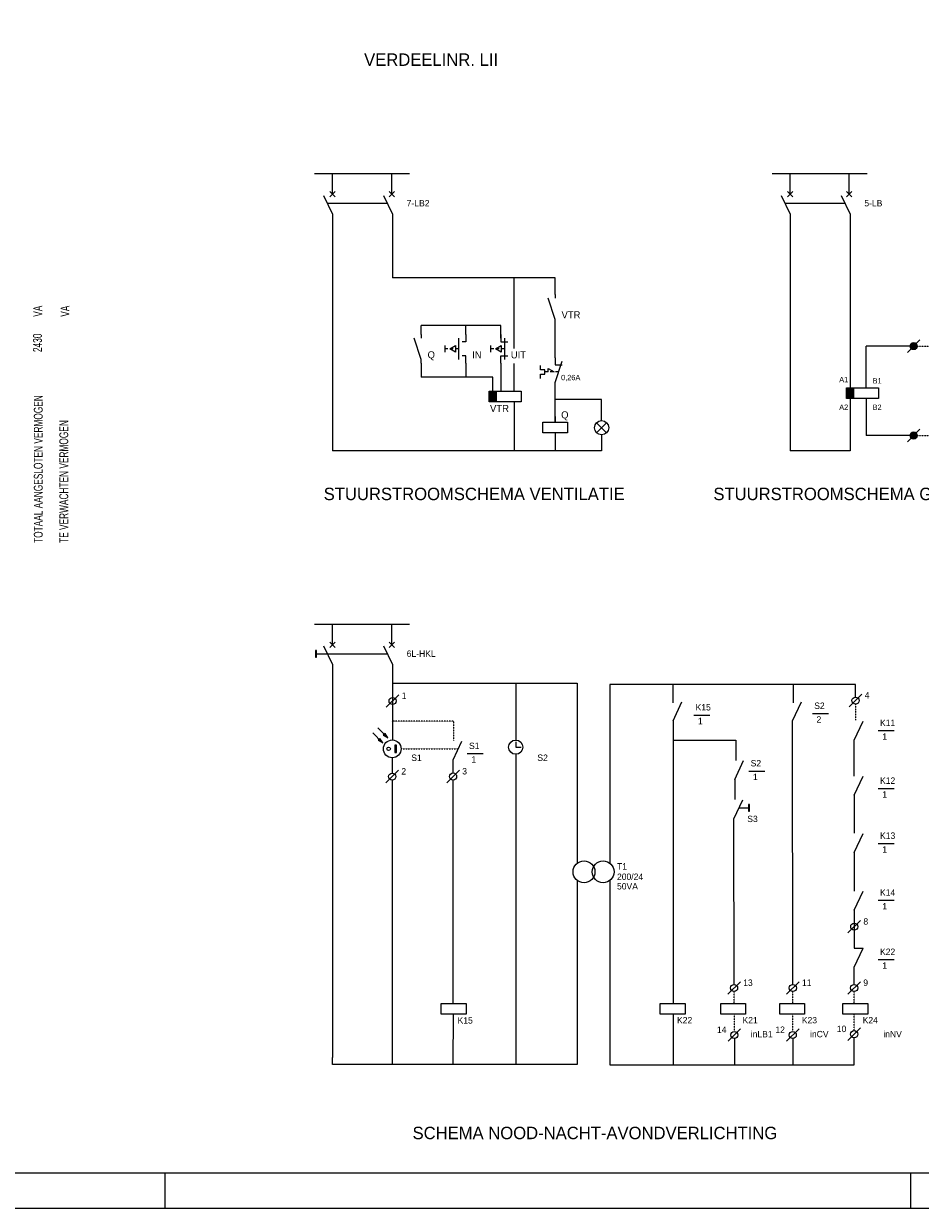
# Model space of a CAD drawing. Header units: millimetres. Extents: x -139194 to 127490, y -31463 to 78742.
# Tile 2 of 19: x -108279 to -83027, y -5358 to 28011. Entities that reach past the tile are written whole.
import ezdxf
from ezdxf.enums import TextEntityAlignment as Align

# ---------------------------------------------------------------- set-up
doc = ezdxf.new("R2010")
doc.units = ezdxf.units.MM
doc.linetypes.add('DGN2', pattern=[0.9512, 0.4756, -0.4756])
doc.layers.get('0').update_dxf_attribs({"linetype": 'CONTINUOUS'})
for name, color, linetype in [('1', 7, 'CONTINUOUS'), ('52', 7, 'CONTINUOUS'), ('53', 7, 'CONTINUOUS')]:
    doc.layers.add(name, color=color, linetype=linetype)
doc.styles.add('dgn001', font='dgn001.shx')
doc.styles.add('dgn003', font='dgn003.shx')

# ---------------------------------------------------------------- blocks, each defined once
blk = doc.blocks.new('EAD0')
at = {"layer": '53', "color": 2, "linetype": 'Continuous', "lineweight": 0, "true_color": 0xffff15}
for p, q in [((-0.35, 0.3), (0.35, 0.3)), ((-0.35, 0), (-0.35, 0.3)), ((0.35, 0), (-0.35, 0)), ((0.35, 0.3), (0.35, 0))]:
    blk.add_line(p, q, dxfattribs=at)
blk = doc.blocks.new('EAD012')
at = {"layer": '53', "color": 2, "linetype": 'Continuous', "lineweight": 0, "true_color": 0xffff15}
for p, q in [((-0.35, 0.3), (0.35, 0.3)), ((-0.35, 0), (-0.35, 0.3)), ((0.35, 0), (-0.35, 0)), ((0.35, 0.3), (0.35, 0))]:
    blk.add_line(p, q, dxfattribs=at)
blk = doc.blocks.new('EAD013')
at = {"layer": '53', "color": 2, "linetype": 'Continuous', "lineweight": 0, "true_color": 0xffff15}
for p, q in [((-0.35, 0.3), (0.35, 0.3)), ((-0.35, 0), (-0.35, 0.3)), ((0.35, 0), (-0.35, 0)), ((0.35, 0.3), (0.35, 0))]:
    blk.add_line(p, q, dxfattribs=at)
blk = doc.blocks.new('EAD014')
at = {"layer": '53', "color": 2, "linetype": 'Continuous', "lineweight": 0, "true_color": 0xffff15}
for p, q in [((-0.35, 0.3), (0.35, 0.3)), ((-0.35, 0), (-0.35, 0.3)), ((0.35, 0), (-0.35, 0)), ((0.35, 0.3), (0.35, 0))]:
    blk.add_line(p, q, dxfattribs=at)
blk = doc.blocks.new('EC0')
at = {"layer": '53', "color": 2, "linetype": 'Continuous', "lineweight": 0, "true_color": 0xffff21}
blk.add_circle((0, 0), 0.308, dxfattribs=at)
blk = doc.blocks.new('EC01')
at = {"layer": '53', "color": 2, "linetype": 'Continuous', "lineweight": 0, "true_color": 0xffff21}
blk.add_circle((0, 0), 0.308, dxfattribs=at)
blk = doc.blocks.new('EAD019')
at = {"layer": '53', "color": 2, "linetype": 'Continuous', "lineweight": 0, "true_color": 0xffff15}
for p, q in [((-0.35, 0.3), (0.35, 0.3)), ((-0.35, 0), (-0.35, 0.3)), ((0.35, 0), (-0.35, 0)), ((0.35, 0.3), (0.35, 0))]:
    blk.add_line(p, q, dxfattribs=at)
blk = doc.blocks.new('EAE37')
at = {"layer": '53', "color": 2, "linetype": 'Continuous', "lineweight": 0, "true_color": 0xffff21}
blk.add_line((0.177, 0.177), (-0.177, -0.177), dxfattribs=at)
blk.add_circle((0, 0), 0.1, dxfattribs=at)
at = {"layer": '53', "color": 7, "linetype": 'Continuous', "lineweight": 0, "style": 'dgn001'}
blk.add_text('9 ', height=0.18, dxfattribs=at).set_placement((0.257, 0.059))
blk = doc.blocks.new('EAE38')
at = {"layer": '53', "color": 2, "linetype": 'Continuous', "lineweight": 0, "true_color": 0xffff21}
blk.add_line((0.177, 0.177), (-0.177, -0.177), dxfattribs=at)
blk.add_circle((0, 0), 0.1, dxfattribs=at)
at = {"layer": '53', "color": 7, "linetype": 'Continuous', "lineweight": 0, "style": 'dgn001'}
blk.add_text('11', height=0.18, dxfattribs=at).set_placement((0.257, 0.059))
blk = doc.blocks.new('EAE39')
at = {"layer": '53', "color": 2, "linetype": 'Continuous', "lineweight": 0, "true_color": 0xffff21}
blk.add_line((0.177, 0.177), (-0.177, -0.177), dxfattribs=at)
blk.add_circle((0, 0), 0.1, dxfattribs=at)
at = {"layer": '53', "color": 7, "linetype": 'Continuous', "lineweight": 0, "style": 'dgn001'}
blk.add_text('13', height=0.18, dxfattribs=at).set_placement((0.257, 0.059))
blk = doc.blocks.new('EAE310')
at = {"layer": '53', "color": 2, "linetype": 'Continuous', "lineweight": 0, "true_color": 0xffff21}
blk.add_line((0.177, 0.177), (-0.177, -0.177), dxfattribs=at)
blk.add_circle((0, 0), 0.1, dxfattribs=at)
at = {"layer": '53', "color": 7, "linetype": 'Continuous', "lineweight": 0, "style": 'dgn001'}
blk.add_text('14', height=0.18, dxfattribs=at).set_placement((-0.489, 0.059))
blk = doc.blocks.new('EAE311')
at = {"layer": '53', "color": 2, "linetype": 'Continuous', "lineweight": 0, "true_color": 0xffff21}
blk.add_line((0.177, 0.177), (-0.177, -0.177), dxfattribs=at)
blk.add_circle((0, 0), 0.1, dxfattribs=at)
at = {"layer": '53', "color": 7, "linetype": 'Continuous', "lineweight": 0, "style": 'dgn001'}
blk.add_text('12', height=0.18, dxfattribs=at).set_placement((-0.489, 0.059))
blk = doc.blocks.new('EAE312')
at = {"layer": '53', "color": 2, "linetype": 'Continuous', "lineweight": 0, "true_color": 0xffff21}
blk.add_line((0.177, 0.177), (-0.177, -0.177), dxfattribs=at)
blk.add_circle((0, 0), 0.1, dxfattribs=at)
at = {"layer": '53', "color": 7, "linetype": 'Continuous', "lineweight": 0, "style": 'dgn001'}
blk.add_text('10', height=0.18, dxfattribs=at).set_placement((-0.489, 0.059))
blk = doc.blocks.new('EAE313')
at = {"layer": '53', "color": 2, "linetype": 'Continuous', "lineweight": 0, "true_color": 0xffff21}
blk.add_line((0.177, 0.177), (-0.177, -0.177), dxfattribs=at)
blk.add_circle((0, 0), 0.1, dxfattribs=at)
at = {"layer": '53', "color": 7, "linetype": 'Continuous', "lineweight": 0, "style": 'dgn001'}
blk.add_text('1 ', height=0.18, dxfattribs=at).set_placement((0.257, 0.059))
blk = doc.blocks.new('EAE314')
at = {"layer": '53', "color": 2, "linetype": 'Continuous', "lineweight": 0, "true_color": 0xffff21}
blk.add_line((0.177, 0.177), (-0.177, -0.177), dxfattribs=at)
blk.add_circle((0, 0), 0.1, dxfattribs=at)
at = {"layer": '53', "color": 7, "linetype": 'Continuous', "lineweight": 0, "style": 'dgn001'}
blk.add_text('3 ', height=0.18, dxfattribs=at).set_placement((0.257, 0.059))
blk = doc.blocks.new('EAE315')
at = {"layer": '53', "color": 2, "linetype": 'Continuous', "lineweight": 0, "true_color": 0xffff21}
blk.add_line((0.177, 0.177), (-0.177, -0.177), dxfattribs=at)
blk.add_circle((0, 0), 0.1, dxfattribs=at)
at = {"layer": '53', "color": 7, "linetype": 'Continuous', "lineweight": 0, "style": 'dgn001'}
blk.add_text('4 ', height=0.18, dxfattribs=at).set_placement((0.257, 0.059))
blk = doc.blocks.new('EAE316')
at = {"layer": '53', "color": 2, "linetype": 'Continuous', "lineweight": 0, "true_color": 0xffff21}
blk.add_line((0.177, 0.177), (-0.177, -0.177), dxfattribs=at)
blk.add_circle((0, 0), 0.1, dxfattribs=at)
at = {"layer": '53', "color": 7, "linetype": 'Continuous', "lineweight": 0, "style": 'dgn001'}
blk.add_text('8 ', height=0.18, dxfattribs=at).set_placement((0.257, 0.059))
blk = doc.blocks.new('EAE320')
at = {"layer": '53', "color": 2, "linetype": 'Continuous', "lineweight": 0, "true_color": 0xffff21}
blk.add_line((0.177, 0.177), (-0.177, -0.177), dxfattribs=at)
blk.add_circle((0, 0), 0.1, dxfattribs=at)
at = {"layer": '53', "color": 7, "linetype": 'Continuous', "lineweight": 0, "style": 'dgn001'}
blk.add_text('2 ', height=0.18, dxfattribs=at).set_placement((0.257, 0.059))
blk = doc.blocks.new('EH1')
at = {"layer": '53'}
for points in [[(-0.203, 0.435), (-0.253, 0.384), (-0.126, 0.308)], [(-0.344, 0.294), (-0.395, 0.243), (-0.268, 0.167)], [(0.125, -0.1), (0.125, 0.1), (0.075, 0.1), (0.075, -0.1)]]:
    blk.add_hatch(color=2, dxfattribs=at).paths.add_polyline_path(points)
at = {"layer": '53', "color": 2, "linetype": 'Continuous', "lineweight": 0, "true_color": 0xffff15}
for p, q in [((-0.279, 0.179), (-0.55, 0.45)), ((-0.137, 0.32), (-0.409, 0.591))]:
    blk.add_line(p, q, dxfattribs=at)
at = {"layer": '53', "color": 2, "linetype": 'Continuous', "lineweight": 0, "flags": 128}
for points in [[(-0.203, 0.435), (-0.253, 0.384), (-0.126, 0.308), (-0.126, 0.308), (-0.203, 0.435)], [(-0.344, 0.294), (-0.395, 0.243), (-0.268, 0.167), (-0.268, 0.167), (-0.344, 0.294)], [(0.125, -0.1), (0.125, 0.1), (0.075, 0.1), (0.075, -0.1), (0.125, -0.1)]]:
    blk.add_lwpolyline(points, dxfattribs=at)
at = {"layer": '53', "color": 2, "linetype": 'Continuous', "lineweight": 0, "true_color": 0xffff15}
for centre, radius in [((0, 0), 0.25), ((-0.1, 0), 0.05)]:
    blk.add_circle(centre, radius, dxfattribs=at)
blk = doc.blocks.new('EY31')
at = {"layer": '53', "color": 7, "linetype": 'Continuous', "lineweight": 0}
for p, q in [((0, 0.154), (0, 0)), ((0, 0), (0.154, 0))]:
    blk.add_line(p, q, dxfattribs=at)
at = {"layer": '53', "color": 2, "linetype": 'Continuous', "lineweight": 0, "true_color": 0xffff21}
blk.add_circle((0, 0), 0.2, dxfattribs=at)
blk = doc.blocks.new('A0')
at = {"layer": '1', "color": 1, "linetype": 'Continuous', "lineweight": 0}
for p, q in [((34.9, 0), (34.9, 1)), ((55.9, 0), (55.9, 1))]:
    blk.add_line(p, q, dxfattribs=at)
at = {"layer": '1', "color": 7, "linetype": 'Continuous', "lineweight": 0}
blk.add_line((9.172, 0), (118.9, 0), dxfattribs=at)
at = {"layer": '1', "color": 3, "linetype": 'Continuous', "lineweight": 0, "flags": 128}
blk.add_lwpolyline([(9.172, 1), (117.9, 1), (117.9, 83.1), (9.172, 83.1)], dxfattribs=at)
blk = doc.blocks.new('ER810')
at = {"layer": '52', "color": 7, "linetype": 'Continuous', "lineweight": 0, "style": 'dgn001', "width": 0.699995}
for s, p in [('VA', (-0.372998, 6.371)), ('VA', (0.394002, 6.371)), ('2430  ', (-0.382998, 5.377)), ('TOTAAL AANGESLOTEN VERMOGEN', (-0.358998, 0)), ('TE VERWACHTEN VERMOGEN', (0.359002, 0))]:
    blk.add_text(s, height=0.249996, rotation=90, dxfattribs=at).set_placement(p, align=Align.MIDDLE_LEFT)
blk = doc.blocks.new('EAD3')
at = {"layer": '53'}
blk.add_hatch(color=2, dxfattribs=at).paths.add_polyline_path([(-0.35, 0), (-0.55, 0), (-0.55, 0.3), (-0.35, 0.3)])
at = {"layer": '53', "color": 2, "linetype": 'Continuous', "lineweight": 0, "true_color": 0xffff15}
for p, q in [((-0.35, 0.3), (0.35, 0.3)), ((0.35, 0), (-0.35, 0)), ((0.35, 0.3), (0.35, 0))]:
    blk.add_line(p, q, dxfattribs=at)
at = {"layer": '53', "color": 2, "linetype": 'Continuous', "lineweight": 0, "flags": 128}
blk.add_lwpolyline([(-0.35, 0), (-0.55, 0), (-0.55, 0.3), (-0.35, 0.3), (-0.35, 0)], dxfattribs=at)
blk = doc.blocks.new('SS04')
at = {"layer": '53', "color": 2, "linetype": 'Continuous', "lineweight": 0}
blk.add_line((-0.2, -0.1), (-0.2, -0.7), dxfattribs=at)
at = {"layer": '53', "color": 2, "linetype": 'Continuous', "lineweight": 0, "flags": 128}
for points in [[(0, 0), (0, -0.2), (-0.1, -0.2)], [(0, -0.8), (0, -0.6), (-0.1, -0.6)]]:
    blk.add_lwpolyline(points, dxfattribs=at)
at = {"layer": '53', "color": 254, "linetype": 'Continuous', "lineweight": 0, "style": 'dgn001'}
blk.add_text('IN ', height=0.199, dxfattribs=at).set_placement((0.181, -0.668))
blk = doc.blocks.new('SS05')
at = {"layer": '53', "color": 2, "linetype": 'Continuous', "lineweight": 0}
blk.add_line((0.1, -0.1), (0.1, -0.7), dxfattribs=at)
at = {"layer": '53', "color": 2, "linetype": 'Continuous', "lineweight": 0, "flags": 128}
for points in [[(0, 0), (0, -0.2), (0.2, -0.2)], [(0, -0.8), (0, -0.6), (0.2, -0.6)]]:
    blk.add_lwpolyline(points, dxfattribs=at)
at = {"layer": '53', "color": 254, "linetype": 'Continuous', "lineweight": 0, "style": 'dgn001'}
blk.add_text('UIT', height=0.199, dxfattribs=at).set_placement((0.281, -0.668))
blk = doc.blocks.new('SS02')
at = {"layer": '53', "color": 2, "linetype": 'Continuous', "lineweight": 0}
for p, q in [((0, 0), (0, -0.1)), ((0, -0.7), (-0.2, -0.1)), ((0, -0.8), (0, -0.7))]:
    blk.add_line(p, q, dxfattribs=at)
at = {"layer": '53', "color": 254, "linetype": 'Continuous', "lineweight": 0, "style": 'dgn001'}
blk.add_text('Q  ', height=0.199, dxfattribs=at).set_placement((0.181, -0.668))
blk = doc.blocks.new('EAB15')
at = {"layer": '53', "color": 2, "linetype": 'Continuous', "lineweight": 0}
blk.add_line((-0.39, 0.09), (-0.39, -0.09), dxfattribs=at)
at = {"layer": '53', "color": 254, "linetype": 'Continuous', "lineweight": 0}
for p, q in [((-0.3, 0), (-0.39, 0)), ((-0.25, 0.002), (-0.09, 0.09)), ((-0.09, -0.09), (-0.25, 0.002)), ((-0.15, 0), (-0.24, 0)), ((-0.09, 0.09), (-0.09, -0.09)), ((0, 0), (-0.09, 0))]:
    blk.add_line(p, q, dxfattribs=at)
blk = doc.blocks.new('EAB16')
at = {"layer": '53', "color": 2, "linetype": 'Continuous', "lineweight": 0}
blk.add_line((-0.39, 0.09), (-0.39, -0.09), dxfattribs=at)
at = {"layer": '53', "color": 254, "linetype": 'Continuous', "lineweight": 0}
for p, q in [((-0.3, 0), (-0.39, 0)), ((-0.25, 0.002), (-0.09, 0.09)), ((-0.09, -0.09), (-0.25, 0.002)), ((-0.15, 0), (-0.24, 0)), ((-0.09, 0.09), (-0.09, -0.09)), ((0, 0), (-0.09, 0))]:
    blk.add_line(p, q, dxfattribs=at)
blk = doc.blocks.new('SS021')
at = {"layer": '53', "color": 2, "linetype": 'Continuous', "lineweight": 0}
for p, q in [((0, 0), (0, -0.1)), ((0, -0.7), (-0.2, -0.1)), ((0, -0.8), (0, -0.7))]:
    blk.add_line(p, q, dxfattribs=at)
at = {"layer": '53', "color": 254, "linetype": 'Continuous', "lineweight": 0, "style": 'dgn001'}
blk.add_text('VTR', height=0.199, dxfattribs=at).set_placement((0.181, -0.668))
blk = doc.blocks.new('SS01')
at = {"layer": '53', "color": 2, "linetype": 'Continuous', "lineweight": 0}
for p, q in [((0, 0), (0, -0.2)), ((0, -0.7), (0.2, -0.1)), ((0, -0.2), (0.2, -0.2)), ((0, -0.8), (0, -0.7))]:
    blk.add_line(p, q, dxfattribs=at)
blk = doc.blocks.new('EAC3')
at = {"layer": '53', "color": 254, "linetype": 'Continuous', "lineweight": 0}
for p, q in [((-0.51, 0.06), (-0.51, 0.18)), ((-0.39, 0.06), (-0.51, 0.06)), ((-0.39, -0.06), (-0.39, 0.06)), ((-0.3, 0), (-0.39, 0)), ((-0.3, 0), (-0.3, 0.1)), ((-0.3, 0.1), (-0.127, 0)), ((-0.15, 0), (-0.24, 0)), ((0, 0), (-0.09, 0)), ((-0.51, -0.06), (-0.39, -0.06)), ((-0.51, -0.18), (-0.51, -0.06))]:
    blk.add_line(p, q, dxfattribs=at)
blk = doc.blocks.new('EAD029')
at = {"layer": '53', "color": 2, "linetype": 'Continuous', "lineweight": 0, "true_color": 0xffff15}
for p, q in [((-0.35, 0.3), (0.35, 0.3)), ((-0.35, 0), (-0.35, 0.3)), ((0.35, 0), (-0.35, 0)), ((0.35, 0.3), (0.35, 0))]:
    blk.add_line(p, q, dxfattribs=at)
blk = doc.blocks.new('SS06')
at = {"layer": '53', "color": 2, "linetype": 'Continuous', "lineweight": 0, "true_color": 0xffff15}
for p, q in [((-0.141, -0.141), (0.141, 0.141)), ((-0.141, 0.141), (0.141, -0.141))]:
    blk.add_line(p, q, dxfattribs=at)
blk.add_circle((0.00007, 0.00007), 0.2, dxfattribs=at)
blk = doc.blocks.new('EAD31')
at = {"layer": '53'}
blk.add_hatch(color=2, dxfattribs=at).paths.add_polyline_path([(-0.35, 0), (-0.55, 0), (-0.55, 0.3), (-0.35, 0.3)])
at = {"layer": '53', "color": 2, "linetype": 'Continuous', "lineweight": 0, "true_color": 0xffff15}
for p, q in [((-0.35, 0.3), (0.35, 0.3)), ((0.35, 0), (-0.35, 0)), ((0.35, 0.3), (0.35, 0))]:
    blk.add_line(p, q, dxfattribs=at)
at = {"layer": '53', "color": 2, "linetype": 'Continuous', "lineweight": 0, "flags": 128}
blk.add_lwpolyline([(-0.35, 0), (-0.55, 0), (-0.55, 0.3), (-0.35, 0.3), (-0.35, 0)], dxfattribs=at)
blk = doc.blocks.new('EAE2')
at = {"layer": '53', "true_color": 0xffff21}
h = blk.add_hatch(color=2, dxfattribs=at)
edge = h.paths.add_edge_path()
edge.add_arc((0, 0), 0.1, 0, 360)
at = {"layer": '53', "color": 2, "linetype": 'Continuous', "lineweight": 0, "true_color": 0xffff21}
blk.add_line((0.177, 0.177), (-0.177, -0.177), dxfattribs=at)
blk.add_circle((0, 0), 0.1, dxfattribs=at)
blk = doc.blocks.new('EAE21')
at = {"layer": '53', "true_color": 0xffff21}
h = blk.add_hatch(color=2, dxfattribs=at)
edge = h.paths.add_edge_path()
edge.add_arc((0, 0), 0.1, 0, 360)
at = {"layer": '53', "color": 2, "linetype": 'Continuous', "lineweight": 0, "true_color": 0xffff21}
blk.add_line((0.177, 0.177), (-0.177, -0.177), dxfattribs=at)
blk.add_circle((0, 0), 0.1, dxfattribs=at)

msp = doc.modelspace()

# ---------------------------------------------------------------- hatches: boundary and pattern name
at = {"layer": '53'}
for points in [[(-100028, 10358), (-100065, 10358), (-100065, 10170), (-100028, 10170)], [(-87833, 6016), (-87870, 6016), (-87870, 5828), (-87833, 5828)]]:
    msp.add_hatch(color=2, dxfattribs=at).paths.add_polyline_path(points)

# ---------------------------------------------------------------- linework, layer by layer
at = {"layer": '53', "color": 2, "linetype": 'Continuous', "lineweight": 0}
for p, q in [((-99584, 23205), (-99584, 23789)), ((-97915, 23205), (-97915, 23789)), ((-86696, 23205), (-86696, 23789)), ((-85027, 23205), (-85027, 23789)), ((-99584, 22645), (-99584, 15976)), ((-97893, 22645), (-97893, 20848)), ((-86696, 22645), (-86696, 15976)), ((-85005, 22645), (-85005, 17751)), ((-94467, 18865), (-94467, 20848)), ((-97085, 19252), (-97085, 19506)), ((-95830, 19252), (-95830, 19506)), ((-93312, 18601), (-93312, 19579)), ((-83213, 18930), (-84555, 18930)), ((-84555, 17751), (-84555, 18930)), ((-97085, 18452), (-97085, 18055)), ((-95830, 18452), (-95830, 18055)), ((-94841, 18452), (-94841, 17663)), ((-94467, 17668), (-94467, 18442)), ((-95070, 18055), (-97085, 18055)), ((-95070, 17680), (-95070, 18055)), ((-94470, 17367), (-94470, 15976)), ((-85005, 17451), (-85005, 15976)), ((-84555, 17451), (-84555, 16412)), ((-93312, 16483), (-93312, 15976)), ((-83213, 16412), (-84555, 16412)), ((-99584, 10516), (-99584, 11100)), ((-97915, 10516), (-97915, 11100)), ((-99584, 9956), (-99584, -1112)), ((-97893, 9956), (-97893, 7834))]:
    msp.add_line(p, q, dxfattribs=at)
at = {"layer": '53', "color": 2, "linetype": 'Continuous', "lineweight": 0, "true_color": 0xffff15}
for p, q in [((-99832, 23176), (-99584, 22645)), ((-98141, 23176), (-97893, 22645)), ((-86944, 23176), (-86696, 22645)), ((-85253, 23176), (-85005, 22645)), ((-99832, 10487), (-99584, 9956)), ((-98141, 10487), (-97893, 9956)), ((-94421, 9439), (-94421, 7831)), ((-89999, 9399), (-89999, 8883)), ((-86611, 9399), (-86611, 8883)), ((-89989, 8373), (-89742, 8904)), ((-86623, 8373), (-86376, 8904)), ((-89989, 8373), (-89989, 413)), ((-86617, 948), (-86623, 8373)), ((-84887, 7829), (-84640, 8360)), ((-96188, 7271), (-95941, 7802)), ((-94421, 7431), (-94421, -1311)), ((-97900, 7334), (-97900, 6902)), ((-96186, 6904), (-96188, 7271)), ((-88255, 6723), (-88008, 7254)), ((-97900, 6702), (-97900, -1311)), ((-96185, 413), (-96185, 6704)), ((-88255, 6723), (-88255, 6157)), ((-84887, 6280), (-84640, 6811)), ((-88275, 5617), (-88028, 6148)), ((-88272, 948), (-88276, 5617)), ((-84887, 4667), (-84640, 5198)), ((-84887, 3044), (-84640, 3575)), ((-84890, 1435), (-84639, 1974)), ((-84890, 948), (-84890, 1435)), ((-96185, -1311), (-96178, 113)), ((-89989, 113), (-89989, -1321)), ((-88264, -577), (-88264, -1321)), ((-86620, -577), (-86620, -1321))]:
    msp.add_line(p, q, dxfattribs=at)
at = {"layer": '53', "color": 7, "linetype": 'Continuous', "lineweight": 0}
for p, q in [((-99659, 23280), (-99509, 23130)), ((-99659, 23130), (-99509, 23280)), ((-97990, 23280), (-97840, 23130)), ((-97990, 23130), (-97840, 23280)), ((-86771, 23280), (-86621, 23130)), ((-86771, 23130), (-86621, 23280)), ((-85102, 23280), (-84952, 23130)), ((-85102, 23130), (-84952, 23280)), ((-99728, 22953), (-98037, 22953)), ((-86840, 22953), (-85149, 22953)), ((-99659, 10591), (-99509, 10441)), ((-99659, 10441), (-99509, 10591)), ((-97990, 10591), (-97840, 10441)), ((-97990, 10441), (-97840, 10591)), ((-100028, 10264), (-98037, 10264)), ((-88133, 5922), (-87833, 5922))]:
    msp.add_line(p, q, dxfattribs=at)
at = {"layer": '53', "color": 2, "linetype": 'DGN2', "lineweight": 0}
for p, q in [((-83213, 18930), (-81042, 18930)), ((-83213, 16412), (-81042, 16412)), ((-97650, 7584), (-96042, 7584))]:
    msp.add_line(p, q, dxfattribs=at)
at = {"layer": '53', "color": 2, "linetype": 'DGN2', "lineweight": 0, "true_color": 0xffff15}
msp.add_line((-84851, 8843), (-84851, 8396), dxfattribs=at)
at = {"layer": '53', "color": 1, "linetype": 'Continuous', "lineweight": 0, "true_color": 0xff1717}
for p, q in [((-89407, 8536), (-88955, 8536)), ((-86067, 8580), (-85615, 8580)), ((-84214, 8097), (-83762, 8097)), ((-95788, 7451), (-95336, 7451)), ((-87857, 6960), (-87405, 6960)), ((-84214, 6469), (-83762, 6469)), ((-84214, 4919), (-83762, 4919)), ((-84214, 3317), (-83762, 3317)), ((-84214, 1649), (-83762, 1649))]:
    msp.add_line(p, q, dxfattribs=at)
at = {"layer": '53', "color": 7, "linetype": 'DGN2', "lineweight": 0}
for p, q in [((-88272, 413), (-88272, 748)), ((-86617, 413), (-86617, 748)), ((-84890, 413), (-84890, 748)), ((-88264, -377), (-88264, 105)), ((-86620, -377), (-86620, 105)), ((-84890, -354), (-84890, 113))]:
    msp.add_line(p, q, dxfattribs=at)
at = {"layer": '53', "color": 30, "linetype": 'Continuous', "lineweight": 0, "true_color": 0xff6f00, "flags": 128}
for points in [[(-100084, 23789), (-99084, 23789)], [(-99084, 23789), (-98084, 23789)], [(-98415, 23789), (-97415, 23789)], [(-87196, 23789), (-86196, 23789)], [(-86196, 23789), (-85196, 23789)], [(-85527, 23789), (-84527, 23789)], [(-100084, 11100), (-99084, 11100)], [(-99084, 11100), (-98084, 11100)], [(-98415, 11100), (-97415, 11100)]]:
    msp.add_lwpolyline(points, dxfattribs=at)
at = {"layer": '53', "color": 2, "linetype": 'Continuous', "lineweight": 0, "flags": 128}
for points in [[(-93312, 20379), (-93312, 20848), (-97893, 20848)], [(-94841, 19152), (-94841, 19506), (-97085, 19506)], [(-93312, 16944), (-93312, 16774), (-93312, 17851)], [(-92002, 16830), (-92002, 17428), (-93312, 17428)], [(-92002, 16430), (-92002, 15976), (-99584, 15976)], [(-85005, 15976), (-86696, 15976)], [(-100028, 10358), (-100065, 10358), (-100065, 10170), (-100028, 10170), (-100028, 10358)], [(-87833, 6016), (-87870, 6016), (-87870, 5828), (-87833, 5828), (-87833, 6016)]]:
    msp.add_lwpolyline(points, dxfattribs=at)
at = {"layer": '53', "color": 2, "linetype": 'Continuous', "lineweight": 0, "true_color": 0xffff15, "flags": 128}
for points in [[(-97893, 9439), (-94421, 9439), (-92692, 9439), (-92692, 9095), (-92692, 4359)], [(-84851, 9043), (-84851, 9399), (-86611, 9399), (-90000, 9399), (-91770, 9399), (-91770, 4362)], [(-89989, 7831), (-88222, 7831), (-88222, 7254)], [(-84889, 6811), (-84887, 7829)], [(-84887, 6280), (-84887, 5206)], [(-84887, 4667), (-84887, 3574)], [(-92692, 3881), (-92692, -1311), (-94402, -1311), (-96179, -1311), (-99584, -1311), (-99584, -1112)], [(-91770, 3878), (-91770, -1321), (-90004, -1321), (-88247, -1321), (-86616, -1321), (-84890, -1321), (-84890, -554)], [(-84887, 3044), (-84887, 1973), (-84639, 1974)]]:
    msp.add_lwpolyline(points, dxfattribs=at)
at = {"layer": '53', "color": 2, "linetype": 'DGN2', "lineweight": 0, "flags": 128}
msp.add_lwpolyline([(-96160, 7822), (-96160, 8368), (-97907, 8368)], dxfattribs=at)

# ---------------------------------------------------------------- block references
at = {"color": 1, "linetype": 'Continuous', "lineweight": 0, "xscale": 1000, "yscale": 1000, "zscale": 1000}
for name, p in [('A0', (-139194, -5358)), ('SS021', (-93312, 20379)), ('ER810', (-107509, 13385)), ('SS02', (-97085, 19252)), ('SS04', (-95830, 19252)), ('SS05', (-94841, 19252)), ('EAE2', (-83213, 18930)), ('EAB15', (-96030, 18852)), ('EAB16', (-94741, 18852)), ('EAC3', (-93212, 18201)), ('SS01', (-93312, 18601)), ('EAD31', (-84555, 17451)), ('EAD3', (-94619, 17363)), ('EAD029', (-93312, 16483)), ('SS06', (-92002, 16630)), ('EAE21', (-83213, 16412)), ('EAE313', (-97890, 8932)), ('EAE315', (-84851, 8943)), ('EH1', (-97900, 7584)), ('EY31', (-94421, 7631)), ('EAE320', (-97900, 6802)), ('EAE314', (-96185, 6804)), ('EC01', (-92498, 4120)), ('EC0', (-91961, 4120)), ('EAE316', (-84887, 2574)), ('EAE39', (-88272, 848)), ('EAE38', (-86617, 848)), ('EAE37', (-84890, 848)), ('EAD019', (-96171, 113)), ('EAD0', (-90000, 113)), ('EAD012', (-88297, 113)), ('EAD013', (-86635, 113)), ('EAD014', (-84858, 113)), ('EAE310', (-88264, -477)), ('EAE311', (-86620, -477)), ('EAE312', (-84890, -454))]:
    msp.add_blockref(name, p, dxfattribs=at)

# ---------------------------------------------------------------- texts
at = {"layer": '52', "color": 2, "linetype": 'Continuous', "lineweight": 0, "true_color": 0xffff15, "style": 'dgn003'}
msp.add_text('VERDEELINR. LII', height=350, dxfattribs=at).set_placement((-98691, 26823))
at = {"layer": '53', "color": 1, "linetype": 'Continuous', "lineweight": 0, "true_color": 0xff1717, "style": 'dgn003'}
for s, p in [('7-LB2', (-97492, 22865)), ('5-LB', (-84604, 22865)), ('6L-HKL', (-97492, 10176)), ('K15', (-89355, 8665)), ('S2', (-86015, 8709)), ('1', (-89290, 8278)), ('2', (-85950, 8322)), ('K11', (-84162, 8226)), ('1', (-84097, 7839)), ('S1', (-95736, 7580)), ('S1', (-97363, 7244)), ('1', (-95671, 7193)), ('S2', (-93812, 7244)), ('S2', (-87805, 7089)), ('1', (-87740, 6702)), ('K12', (-84162, 6598)), ('1', (-84097, 6211)), ('S3', (-87900, 5521)), ('K13', (-84162, 5048)), ('1', (-84097, 4661)), ('T1', (-91569, 4184)), ('200/24', (-91569, 3891)), ('50VA', (-91569, 3623)), ('K14', (-84162, 3446)), ('1', (-84097, 3059)), ('K22', (-84162, 1778)), ('1', (-84097, 1391)), ('K15', (-96059, -155)), ('K22', (-89879, -149)), ('K21', (-88034, -149)), ('K23', (-86364, -149)), ('K24', (-84650, -149)), ('inLB1', (-87802, -541)), ('inCV', (-86132, -541)), ('inNV', (-84069, -541))]:
    msp.add_text(s, height=180, dxfattribs=at).set_placement(p)
at = {"layer": '53', "color": 253, "linetype": 'Continuous', "lineweight": 0, "true_color": 0xa6a6a6, "style": 'dgn003'}
for s, height, p in [('0,26A', 150, (-93143, 18044)), ('A1', 150, (-85311, 17987)), ('B1', 150, (-84370, 17951)), ('VTR', 200, (-95146, 17173)), ('Q', 200, (-93143, 16992)), ('A2', 150, (-85311, 17207)), ('B2', 150, (-84370, 17207))]:
    msp.add_text(s, height=height, dxfattribs=at).set_placement(p, align=Align.MIDDLE_LEFT)
at = {"layer": '53', "color": 2, "linetype": 'Continuous', "lineweight": 0, "true_color": 0xffff15, "style": 'dgn003'}
for s, p in [('STUURSTROOMSCHEMA VENTILATIE', (-99830, 14590)), ('STUURSTROOMSCHEMA GANGVERL. PTT CENTRALE', (-88854, 14590)), ('SCHEMA NOOD-NACHT-AVONDVERLICHTING', (-97327, -3411))]:
    msp.add_text(s, height=350, dxfattribs=at).set_placement(p)

doc.saveas('drawing.dxf')
